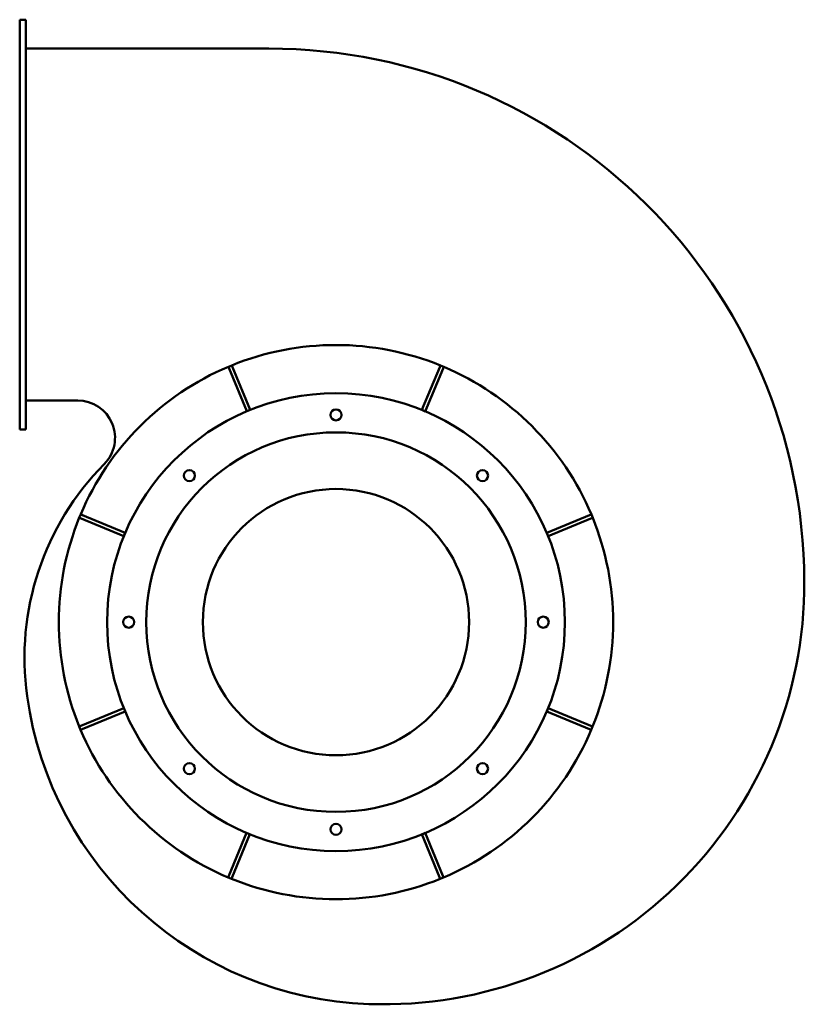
# Model space of a CAD drawing. Header units: millimetres. Extents: x 514 to 1166, y 185 to 1003.
import ezdxf

# ---------------------------------------------------------------- set-up
doc = ezdxf.new("R2010")
doc.units = ezdxf.units.MM
doc.header["$LTSCALE"] = 4
doc.layers.add('Widoczne (ISO)', color=7, linetype='Continuous', lineweight=50)

msp = doc.modelspace()

# ---------------------------------------------------------------- linework, layer by layer
at = {"layer": 'Widoczne (ISO)'}
for p, q in [((514.4, 996.6), (514.4, 1002.6)), ((519.4, 1002.6), (514.4, 1002.6)), ((519.4, 1002.6), (519.4, 996.6)), ((514.4, 668.6), (514.4, 996.6)), ((519.4, 668.6), (519.4, 996.6)), ((519.4, 978.6), (721.2, 978.6)), ((690.35, 715.7), (687.58, 714.55)), ((688.17, 713.11), (687.58, 714.55)), ((688.17, 713.11), (702.84, 677.58)), ((690.35, 715.7), (690.95, 714.26)), ((705.61, 678.72), (690.95, 714.26)), ((863.02, 714.19), (848.26, 678.7)), ((851.03, 677.55), (865.79, 713.04)), ((863.02, 714.19), (863.61, 715.63)), ((866.38, 714.48), (863.61, 715.63)), ((866.38, 714.48), (865.79, 713.04)), ((519.4, 686.6), (562.53, 686.6)), ((704.41, 678.23), (705.61, 678.72)), ((705.61, 678.72), (705.61, 678.72)), ((848.26, 678.69), (848.26, 678.7)), ((848.26, 678.7), (849.83, 678.05)), ((702.84, 677.58), (704.41, 678.23)), ((702.84, 677.57), (702.84, 677.58)), ((849.83, 678.05), (851.03, 677.55)), ((851.03, 677.54), (851.03, 677.55)), ((514.4, 662.6), (514.4, 668.6)), ((514.4, 662.6), (519.4, 662.6)), ((519.4, 668.6), (519.4, 662.6)), ((565.02, 592.08), (563.87, 589.31)), ((565.31, 588.71), (563.87, 589.31)), ((565.02, 592.08), (566.46, 591.48)), ((565.31, 588.71), (600.8, 573.96)), ((601.95, 576.73), (566.46, 591.48)), ((987.41, 591.33), (951.88, 576.66)), ((953.03, 573.89), (988.56, 588.55)), ((987.41, 591.33), (988.85, 591.92)), ((990, 589.15), (988.56, 588.55)), ((990, 589.15), (988.85, 591.92)), ((600.8, 573.96), (601.45, 575.53)), ((600.81, 573.96), (600.8, 573.96)), ((601.45, 575.53), (601.95, 576.73)), ((601.96, 576.73), (601.95, 576.73)), ((951.87, 576.66), (951.88, 576.66)), ((951.88, 576.66), (952.53, 575.09)), ((952.53, 575.09), (953.03, 573.89)), ((953.02, 573.89), (953.03, 573.89)), ((600.78, 431.31), (565.24, 416.65)), ((566.39, 413.87), (601.92, 428.54)), ((600.78, 431.31), (600.78, 431.31)), ((601.27, 430.11), (600.78, 431.31)), ((601.92, 428.54), (601.27, 430.11)), ((601.93, 428.54), (601.92, 428.54)), ((951.84, 428.47), (951.85, 428.47)), ((952.35, 429.67), (951.85, 428.47)), ((951.85, 428.47), (987.34, 413.72)), ((953, 431.24), (952.35, 429.67)), ((952.99, 431.24), (953, 431.24)), ((988.49, 416.49), (953, 431.24)), ((563.8, 416.05), (565.24, 416.65)), ((563.8, 416.05), (564.95, 413.28)), ((566.39, 413.87), (564.95, 413.28)), ((988.78, 413.12), (987.34, 413.72)), ((988.49, 416.49), (989.94, 415.89)), ((988.78, 413.12), (989.94, 415.89)), ((702.77, 327.65), (688.02, 292.16)), ((702.77, 327.66), (702.77, 327.65)), ((703.97, 327.15), (702.77, 327.65)), ((705.54, 326.5), (703.97, 327.15)), ((849.39, 326.97), (848.19, 326.48)), ((850.96, 327.62), (849.39, 326.97)), ((850.96, 327.63), (850.96, 327.62)), ((865.63, 292.09), (850.96, 327.62)), ((690.79, 291.01), (705.54, 326.5)), ((705.54, 326.51), (705.54, 326.5)), ((848.19, 326.48), (862.85, 290.94)), ((848.19, 326.48), (848.19, 326.48)), ((687.42, 290.72), (688.02, 292.16)), ((687.42, 290.72), (690.19, 289.57)), ((690.79, 291.01), (690.19, 289.57)), ((863.45, 289.5), (862.85, 290.94)), ((863.45, 289.5), (866.22, 290.65)), ((865.63, 292.09), (866.22, 290.65))]:
    msp.add_line(p, q, dxfattribs=at)
for centre, radius in [((776.9, 502.6), 190), ((776.9, 674.6), 4.6), ((776.9, 502.6), 157.5), ((655.28, 624.22), 4.6), ((898.52, 624.22), 4.6), ((776.9, 502.6), 110.5), ((604.9, 502.6), 4.6), ((948.9, 502.6), 4.6), ((655.28, 380.98), 4.6), ((898.52, 380.98), 4.6), ((776.9, 330.6), 4.6)]:
    msp.add_circle(centre, radius, dxfattribs=at)
for centre, radius, start, end in [((721.2, 534.2), 444.4, 0.29998, 90), ((776.9, 502.6), 230, 67.85176, 112.10442), ((776.9, 502.6), 230, 112.85176, 157.10442), ((776.9, 502.6), 230, 22.85176, 67.10442), ((562.53, 655.6), 31, 315.28461, 90), ((747.12, 472.83), 228.77, 135.33067, 187.92518), ((747.12, 472.83), 228.77, 135.28461, 135.33067), ((776.9, 502.6), 230, 157.85176, 202.10442), ((776.9, 502.6), 230, 337.85176, 22.10442), ((816.3, 534.7), 349.3, 268.00284, 0.29998), ((814.47, 482.2), 296.77, 187.92518, 268.00284), ((776.9, 502.6), 230, 202.85176, 247.10442), ((776.9, 502.6), 230, 292.85176, 337.10442), ((776.9, 502.6), 230, 247.85176, 292.10442)]:
    msp.add_arc(centre, radius, start, end, dxfattribs=at)

doc.saveas('drawing.dxf')
